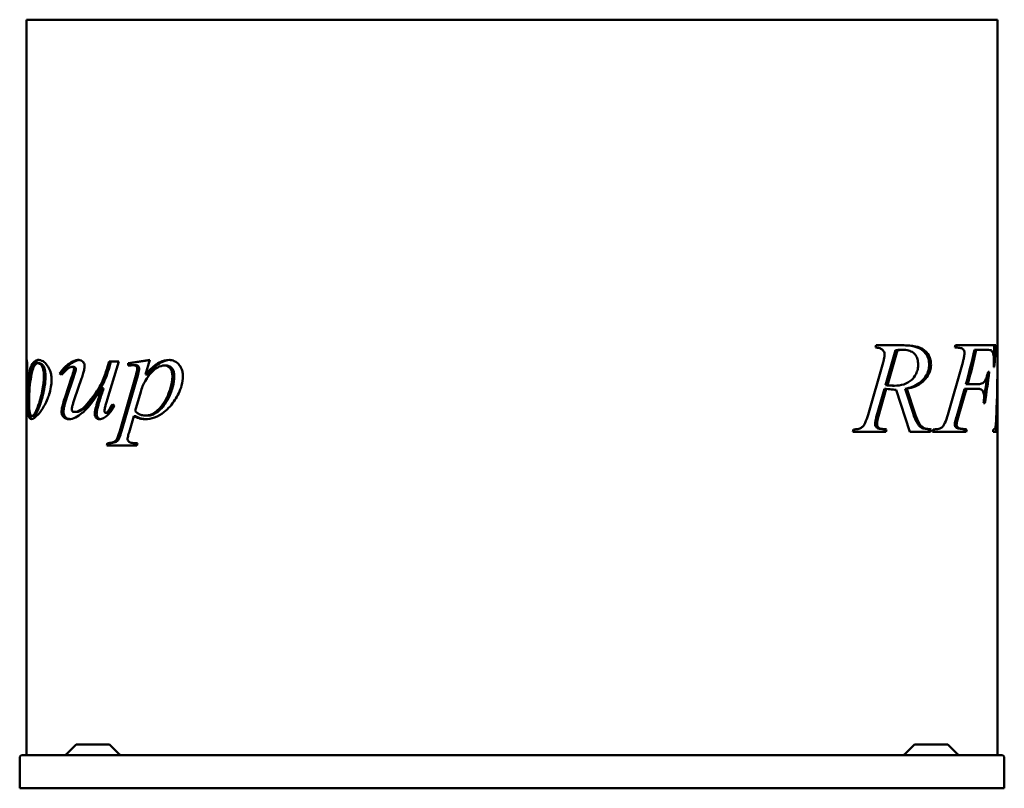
# Model space of a CAD drawing. Header units: millimetres. Extents: x 260 to 1000, y 156 to 735.
import ezdxf

# ---------------------------------------------------------------- set-up
doc = ezdxf.new("R2010")
doc.units = ezdxf.units.MM
doc.header["$LTSCALE"] = 3
doc.layers.add('Widoczne (ISO)', color=7, linetype='Continuous', lineweight=50)

msp = doc.modelspace()

# ---------------------------------------------------------------- linework, layer by layer
at = {"layer": 'Widoczne (ISO)'}
for p, q in [((265.13, 734.5), (289.15, 734.5)), ((265.13, 734.5), (265.13, 476.57)), ((456.08, 734.5), (289.15, 734.5)), ((456.08, 734.5), (514.06, 734.5)), ((745.94, 734.5), (514.06, 734.5)), ((745.94, 734.5), (803.92, 734.5)), ((970.85, 734.5), (803.92, 734.5)), ((970.85, 734.5), (994.87, 734.5)), ((994.87, 734.5), (994.87, 489.65)), ((903.07, 487.9), (903.65, 489.65)), ((903.65, 489.65), (924.84, 489.65)), ((962.76, 487.9), (963.34, 489.65)), ((963.34, 489.65), (970.85, 489.65)), ((993.52, 489.65), (970.85, 489.65)), ((994.87, 489.65), (994.67, 489.65)), ((994.87, 489.65), (994.87, 487.9)), ((903.07, 487.9), (903.29, 487.9)), ((918.28, 485.88), (910.73, 459.7)), ((919.69, 485.88), (912.15, 459.7)), ((918.28, 485.88), (919.69, 485.88)), ((921.89, 486.25), (923.3, 486.25)), ((977.5, 486.25), (978.75, 486.25)), ((978.75, 486.25), (986.69, 486.25)), ((994.63, 487.9), (994.87, 487.9)), ((994.86, 487.21), (994.87, 487.21)), ((994.87, 487.9), (994.87, 487.21)), ((994.87, 487.21), (994.87, 486.75)), ((994.87, 486.75), (994.87, 477.54)), ((265.13, 475.39), (265.13, 476.57)), ((265.13, 471.3), (265.13, 475.39)), ((274.82, 476.14), (273.7, 476.14)), ((334.47, 477.52), (325.71, 448.52)), ((326.08, 473.53), (327.19, 477.52)), ((327.19, 477.52), (334.47, 477.52)), ((327.49, 473.53), (328.61, 477.52)), ((341.48, 476.19), (357.83, 478.63)), ((342.89, 476.19), (341.48, 476.19)), ((341.48, 474.33), (341.48, 476.19)), ((342.89, 476.19), (357.77, 478.41)), ((342.89, 474.49), (342.89, 476.19)), ((346.77, 474.65), (345.35, 474.65)), ((357.83, 478.63), (354.65, 467.59)), ((370.24, 474.44), (368.83, 474.44)), ((897.6, 437.29), (908.86, 476.59)), ((957.45, 437.4), (968.71, 476.59)), ((994.87, 477.54), (994.87, 476.8)), ((994.87, 476.8), (994.87, 460.66)), ((265.5, 471.3), (265.13, 471.3)), ((265.13, 471.3), (265.13, 470.99)), ((265.13, 470.99), (265.13, 181.5)), ((265.44, 469.71), (265.13, 469.71)), ((291.45, 467.32), (289.97, 468.38)), ((291.38, 468.38), (289.97, 468.38)), ((292.02, 467.93), (291.38, 468.38)), ((300.73, 473.37), (299.31, 473.37)), ((327.49, 473.53), (326.08, 473.53)), ((335.16, 425), (347.27, 467)), ((336.57, 425), (348.68, 467)), ((356.06, 467.59), (354.65, 467.59)), ((988.62, 469.74), (987.84, 469.74)), ((992.02, 473.24), (992.49, 473.24)), ((294.06, 450.54), (299.05, 465.35)), ((295.47, 450.54), (300.46, 465.35)), ((306.54, 464.66), (301.28, 449.37)), ((910.73, 459.7), (912.15, 459.7)), ((916.15, 459.27), (917.57, 459.27)), ((971.15, 460.39), (972.53, 460.39)), ((979.6, 460.39), (972.53, 460.39)), ((994.72, 460.66), (994.87, 460.66)), ((994.87, 460.66), (994.87, 457.36)), ((322.98, 457.39), (321.56, 457.39)), ((350.93, 454.63), (346.84, 440.29)), ((909.89, 456.99), (904.04, 436.33)), ((911.3, 456.99), (905.46, 436.33)), ((909.89, 456.99), (911.3, 456.99)), ((917.79, 456.25), (918.68, 456.25)), ((929.04, 424.65), (918.68, 456.25)), ((925.44, 456.99), (931.66, 437.93)), ((925.44, 456.99), (926.86, 456.99)), ((926.86, 456.99), (933.07, 437.93)), ((970.14, 456.75), (964.26, 436.44)), ((970.85, 454.31), (965.68, 436.44)), ((970.21, 456.99), (971.62, 456.99)), ((971.62, 456.99), (978.99, 456.99)), ((994.66, 457.36), (994.87, 457.36)), ((994.87, 457.36), (994.87, 448.36)), ((329.8, 445.33), (331.23, 444.22)), ((984.42, 446.1), (985.46, 446.1)), ((994.87, 448.36), (994.87, 426.63)), ((302.8, 439.49), (301.38, 439.49)), ((326.06, 438.8), (324.64, 438.8)), ((356.33, 436.78), (354.91, 436.78)), ((270.31, 436.52), (269.25, 436.52)), ((345.73, 436.47), (342.17, 424.09)), ((347.14, 436.47), (345.73, 436.47)), ((904.04, 436.33), (905.46, 436.33)), ((964.26, 436.44), (965.68, 436.44)), ((994.01, 436.49), (994.8, 436.49)), ((886.18, 424.65), (886.71, 426.4)), ((911.03, 424.65), (886.18, 424.65)), ((904.31, 427.52), (905.72, 427.52)), ((910.1, 426.4), (909.62, 424.65)), ((910.1, 426.4), (911.51, 426.4)), ((911.51, 426.4), (911.03, 424.65)), ((944.6, 424.65), (929.04, 424.65)), ((943.71, 426.4), (943.18, 424.65)), ((943.71, 426.4), (945.13, 426.4)), ((945.13, 426.4), (944.6, 424.65)), ((945.92, 424.65), (946.56, 426.4)), ((970.85, 424.65), (945.92, 424.65)), ((970.14, 425.24), (969.95, 424.65)), ((970.53, 426.4), (971.92, 426.4)), ((970.85, 424.65), (971.36, 424.65)), ((991.56, 424.65), (994.87, 424.65)), ((993.87, 426.63), (993.87, 424.65)), ((993.87, 426.4), (994.87, 426.4)), ((994.87, 426.63), (994.87, 426.4)), ((994.87, 426.4), (994.87, 424.65)), ((994.87, 424.65), (994.87, 181.5)), ((325.39, 414.27), (325.87, 416.02)), ((327.28, 416.02), (325.87, 416.02)), ((326.8, 414.27), (327.28, 416.02)), ((348.44, 416.02), (347.96, 414.27)), ((347.96, 414.27), (325.39, 414.27)), ((302.04, 189.06), (294.92, 181.94)), ((303.1, 189.5), (326.9, 189.5)), ((327.96, 189.06), (335.08, 181.94)), ((932.04, 189.06), (924.92, 181.94)), ((933.1, 189.5), (956.9, 189.5)), ((957.96, 189.06), (965.08, 181.94)), ((260, 156.5), (260, 179.2)), ((262.3, 181.5), (997.7, 181.5)), ((1000, 179.2), (1000, 156.5)), ((1000, 156.5), (260, 156.5))]:
    msp.add_line(p, q, dxfattribs=at)
for centre, radius, start, end in [((303.1, 188), 1.5, 90, 135), ((326.9, 188), 1.5, 45, 90), ((933.1, 188), 1.5, 90, 135), ((956.9, 188), 1.5, 45, 90), ((262.3, 179.2), 2.3, 90, 180), ((293.86, 183), 1.5, 270, 315), ((336.14, 183), 1.5, 225, 270), ((923.86, 183), 1.5, 270, 315), ((966.14, 183), 1.5, 225, 270), ((997.7, 179.2), 2.3, 0, 90)]:
    msp.add_arc(centre, radius, start, end, dxfattribs=at)
for centre, major_axis, ratio, start_param, end_param in [((912.87, 540.56), (0, 278.1), 0.291262, 4.497807, 4.528278), ((912.87, 540.56), (0, 281.53), 0.291262, 4.470924, 4.530548), ((912.87, 506.74), (0, 246), 0.333333, 4.63574, 4.642883), ((912.87, 656.06), (0, 281.76), 0.287474, 3.944733, 4.065553), ((912.87, 656.06), (0, 285.24), 0.287474, 3.956438, 4.074731), ((912.87, 477.53), (0, 284.88), 0.287838, 4.571233, 4.709643), ((912.87, 579.75), (0, 283.82), 0.285393, 4.233147, 4.305427), ((912.87, 579.75), (0, 287.32), 0.285393, 4.228592, 4.319459), ((912.87, 654.66), (0, 279.88), 0.289406, 3.926991, 3.9282), ((912.87, 654.66), (0, 283.34), 0.289406, 3.926991, 3.940293), ((912.87, 448.36), (0, 285.19), 0.287532, 4.670774, 4.712389), ((912.87, 597.07), (0, 243), 0.333333, 3.926991, 3.933741), ((912.87, 597.07), (0, 246), 0.333333, 3.935763, 3.945702), ((912.87, 493.83), (0, 246), 0.333333, 4.427323, 4.434738)]:
    msp.add_ellipse(centre, major_axis=major_axis, ratio=ratio, start_param=start_param, end_param=end_param, dxfattribs=at)
for points, knots in [([(923.43, 489.65), (926.32, 489.65), (929.45, 489.43), (934.21, 488.25), (936.24, 487.51), (939.34, 485.32), (940.45, 484.11), (941.95, 481.88), (942.52, 480.72), (943.32, 478.01), (943.5, 476.55), (943.5, 475.05)], [-2.938391, -2.938391, -2.938391, -2.938391, -1.998634, -1.998634, -1.37368, -1.37368, -0.87992, -0.87992, -0.451501, -0.451501, 0, 0, 0, 0]), ([(924.84, 489.65), (927.56, 489.65), (930.47, 489.46), (935.62, 488.31), (938.05, 487.39), (940.75, 485.21), (942.19, 483.92), (943.84, 480.89), (944.27, 479.76), (944.8, 477.4), (944.91, 476.23), (944.91, 475.05)], [0, 0, 0, 0, 1.153086, 1.153086, 2.211824, 2.211824, 2.637422, 2.637422, 2.854031, 2.854031, 3.052626, 3.052626, 3.052626, 3.052626]), ([(910.02, 482.69), (910.02, 483.16), (909.96, 483.61), (909.71, 484.46), (909.53, 484.84), (908.95, 485.74), (908.52, 486.16), (907.63, 486.91), (906.99, 487.24), (905.29, 487.81), (904.15, 487.91), (903.07, 487.9)], [0, 0, 0, 0, 0.139372, 0.139372, 0.278176, 0.278176, 0.504261, 0.504261, 0.910485, 0.910485, 1.569883, 1.569883, 1.569883, 1.569883]), ([(908.86, 476.59), (909.07, 477.29), (909.27, 478.02), (909.62, 479.49), (909.79, 480.3), (909.97, 481.6), (910.02, 482.16), (910.02, 482.69)], [0, 0, 0, 0, 0.2287876, 0.2287876, 0.4666776, 0.4666776, 0.6263792, 0.6263792, 0.6263792, 0.6263792]), ([(921.89, 486.25), (921.33, 486.25), (920.77, 486.22), (919.57, 486.09), (918.92, 485.99), (918.28, 485.88)], [-0.508695, -0.508695, -0.508695, -0.508695, -0.2738376, -0.2738376, 0, 0, 0, 0]), ([(923.3, 486.25), (922.91, 486.25), (922.52, 486.23), (921.32, 486.14), (920.49, 486.02), (919.69, 485.88)], [0, 0, 0, 0, 0.1646586, 0.1646586, 0.5082045, 0.5082045, 0.5082045, 0.5082045]), ([(935.25, 475.26), (935.25, 476.65), (935.1, 478.02), (934.42, 480.31), (934.01, 481.21), (933.08, 482.57), (932.45, 483.37), (930.39, 484.88), (929.21, 485.37), (926.5, 486.11), (924.86, 486.25), (923.3, 486.25)], [0, 0, 0, 0, 0.416245, 0.416245, 0.744441, 0.744441, 0.982378, 0.982378, 1.230106, 1.230106, 1.557004, 1.557004, 1.557004, 1.557004]), ([(970.09, 484.02), (970.09, 484.42), (970.04, 484.82), (969.82, 485.54), (969.68, 485.84), (969.35, 486.33), (969.1, 486.66), (968.42, 487.13), (968.18, 487.26), (967.57, 487.51), (967.14, 487.64), (965.22, 487.87), (963.84, 487.9), (962.76, 487.9)], [0, 0, 0, 0, 0.1210779, 0.1210779, 0.2341935, 0.2341935, 0.3201839, 0.3201839, 0.3638037, 0.3638037, 0.4287164, 0.4287164, 0.5147193, 0.5147193, 0.5147193, 0.5147193]), ([(968.71, 476.59), (968.94, 477.37), (969.16, 478.19), (969.58, 479.96), (969.8, 480.99), (970.02, 482.65), (970.09, 483.35), (970.09, 484.02)], [0, 0, 0, 0, 0.2557477, 0.2557477, 0.561158, 0.561158, 0.7619062, 0.7619062, 0.7619062, 0.7619062]), ([(990.26, 485.77), (990.05, 485.92), (989.73, 486.03), (988.68, 486.21), (987.83, 486.25), (986.69, 486.25)], [0, 0, 0, 0, 0.1968984, 0.1968984, 0.4898249, 0.4898249, 0.4898249, 0.4898249]), ([(992.16, 478.13), (992.16, 479.19), (992.13, 480.26), (991.94, 481.97), (991.83, 482.61), (991.62, 483.41), (991.46, 483.98), (990.91, 485.11), (990.6, 485.51), (990.26, 485.77)], [0, 0, 0, 0, 0.318968, 0.318968, 0.552782, 0.552782, 0.6562647, 0.6562647, 0.7571547, 0.7571547, 0.7571547, 0.7571547]), ([(994.87, 486.75), (994.87, 487.04), (994.86, 487.25), (994.86, 487.52), (994.85, 487.69), (994.79, 487.83), (994.76, 487.86), (994.71, 487.89), (994.67, 487.9), (994.63, 487.9)], [0, 0, 0, 0, 0.1333494, 0.1333494, 0.2268941, 0.2268941, 0.2635311, 0.2635311, 0.3047958, 0.3047958, 0.3047958, 0.3047958]), ([(265.13, 476.57), (265.13, 477.15), (265.15, 477.73), (265.19, 478.28), (265.2, 478.41), (265.24, 478.58), (265.26, 478.63), (265.28, 478.63)], [0, 0, 0, 0, 0.3028506, 0.3028506, 0.4228765, 0.4228765, 0.5256105, 0.5256105, 0.5256105, 0.5256105]), ([(265.28, 478.63), (265.31, 478.63), (265.34, 478.56), (265.41, 478.21), (265.44, 478), (265.48, 477.55), (265.5, 477.26), (265.55, 476.21), (265.55, 475.58), (265.55, 474.97)], [0, 0, 0, 0, 0.155506, 0.155506, 0.2765394, 0.2765394, 0.3470925, 0.3470925, 0.4283575, 0.4283575, 0.4283575, 0.4283575]), ([(265.55, 474.97), (265.55, 473.93), (265.54, 472.91), (265.49, 470.87), (265.45, 469.89), (265.4, 468.97)], [0, 0, 0, 0, 0.3115508, 0.3115508, 0.6330165, 0.6330165, 0.6330165, 0.6330165]), ([(265.71, 449.16), (265.71, 452.41), (265.78, 455.57), (266.09, 461.31), (266.35, 464.96), (267.69, 472.22), (268.72, 474.35), (270.2, 476.63), (270.97, 477.45), (272.6, 478.41), (273.41, 478.63), (274.29, 478.63)], [0, 0, 0, 0, 0.976527, 0.976527, 1.84707, 1.84707, 2.837581, 2.837581, 3.650564, 3.650564, 4.328061, 4.328061, 4.328061, 4.328061]), ([(266.71, 449.16), (266.71, 451.88), (266.76, 454.54), (267.03, 460.6), (267.3, 463.4), (267.89, 468.27), (268.45, 470.97), (269.94, 474.68), (270.72, 475.98), (272.56, 477.88), (273.63, 478.46), (274.86, 478.6)], [-3.939003, -3.939003, -3.939003, -3.939003, -3.493943, -3.493943, -2.896658, -2.896658, -1.744375, -1.744375, -0.949118, -0.949118, -0.123317, -0.123317, -0.123317, -0.123317]), ([(273.7, 476.14), (273, 476.14), (272.37, 475.83), (271.11, 474.52), (270.55, 473.43), (269.15, 469.59), (268.59, 466.32), (267.83, 461.37), (267.52, 458.36), (267.12, 452.21), (267.03, 449.14), (267.03, 446.02)], [0, 0, 0, 0, 0.473481, 0.473481, 1.033713, 1.033713, 2.16028, 2.16028, 3.690457, 3.690457, 5.149184, 5.149184, 5.149184, 5.149184]), ([(278.16, 466.95), (278.16, 468.12), (278.09, 469.3), (277.74, 471.41), (277.48, 472.32), (276.78, 473.93), (276.38, 474.49), (275.72, 475.29), (275.33, 475.61), (274.51, 476.04), (274.1, 476.14), (273.7, 476.14)], [0, 0, 0, 0, 0.350498, 0.350498, 0.66308, 0.66308, 0.983654, 0.983654, 1.4073, 1.4073, 1.839039, 1.839039, 1.839039, 1.839039]), ([(274.29, 478.63), (275.32, 478.63), (276.42, 478.33), (278.64, 476.94), (279.71, 475.9), (281.71, 473.11), (282.38, 471.71), (283.22, 469.31), (283.51, 468.14), (283.84, 465.83), (283.91, 464.75), (283.91, 463.66)], [0, 0, 0, 0, 0.669853, 0.669853, 1.327787, 1.327787, 1.994126, 1.994126, 2.561616, 2.561616, 3.049822, 3.049822, 3.049822, 3.049822]), ([(279.36, 466.95), (279.36, 467.71), (279.33, 468.48), (279.18, 469.9), (279.08, 470.56), (278.73, 472.1), (278.44, 472.91), (277.81, 474.11), (277.34, 474.87), (276.05, 475.93), (275.43, 476.14), (274.82, 476.14)], [-2.326618, -2.326618, -2.326618, -2.326618, -1.862587, -1.862587, -1.445024, -1.445024, -0.844809, -0.844809, -0.402863, -0.402863, 0, 0, 0, 0]), ([(289.97, 468.38), (290.73, 469.46), (291.53, 470.49), (293.13, 472.35), (293.93, 473.18), (295.88, 474.95), (297.04, 475.83), (298.25, 476.56)], [0, 0, 0, 0, 0.457643, 0.457643, 0.879442, 0.879442, 1.438653, 1.438653, 1.438653, 1.438653]), ([(291.38, 468.38), (292.63, 470.15), (293.97, 471.79), (296.75, 474.53), (298.17, 475.66), (299.67, 476.56)], [-1.439177, -1.439177, -1.439177, -1.439177, -0.690516, -0.690516, 0, 0, 0, 0]), ([(298.25, 476.56), (298.86, 476.94), (299.48, 477.28), (300.71, 477.85), (301.32, 478.08), (302.76, 478.5), (303.58, 478.63), (304.41, 478.63)], [0, 0, 0, 0, 0.280755, 0.280755, 0.5498953, 0.5498953, 0.9012163, 0.9012163, 0.9012163, 0.9012163]), ([(299.67, 476.56), (300.7, 477.2), (301.78, 477.74), (303.59, 478.35), (304.31, 478.52), (305.04, 478.59)], [-0.9002231, -0.9002231, -0.9002231, -0.9002231, -0.4210734, -0.4210734, -0.1110224, -0.1110224, -0.1110224, -0.1110224]), ([(304.41, 478.63), (305.01, 478.63), (305.61, 478.53), (306.89, 477.97), (307.35, 477.51), (307.96, 476.79), (308.23, 476.35), (308.55, 475.52), (308.63, 475.19), (308.74, 474.52), (308.77, 474.19), (308.77, 473.85)], [0, 0, 0, 0, 0.253764, 0.253764, 0.566609, 0.566609, 0.905797, 0.905797, 1.10851, 1.10851, 1.303121, 1.303121, 1.303121, 1.303121]), ([(308.77, 473.85), (308.77, 473.16), (308.65, 472.35), (308.32, 470.66), (308.07, 469.68), (307.44, 467.42), (306.98, 465.99), (306.54, 464.66)], [0, 0, 0, 0, 0.2067753, 0.2067753, 0.4546569, 0.4546569, 0.8367167, 0.8367167, 0.8367167, 0.8367167]), ([(345.35, 474.65), (344.96, 474.65), (344.54, 474.63), (343.28, 474.54), (342.33, 474.44), (341.48, 474.33)], [0, 0, 0, 0, 0.1674665, 0.1674665, 0.5341774, 0.5341774, 0.5341774, 0.5341774]), ([(348.38, 471.94), (348.38, 472.27), (348.34, 472.59), (348.18, 473.15), (348.07, 473.38), (347.82, 473.75), (347.65, 473.95), (347.13, 474.32), (346.82, 474.44), (346.14, 474.62), (345.74, 474.65), (345.35, 474.65)], [0, 0, 0, 0, 0.0986907, 0.0986907, 0.1812254, 0.1812254, 0.2543313, 0.2543313, 0.3346134, 0.3346134, 0.4345413, 0.4345413, 0.4345413, 0.4345413]), ([(349.8, 471.94), (349.8, 472.14), (349.78, 472.33), (349.72, 472.71), (349.68, 472.88), (349.52, 473.32), (349.39, 473.55), (348.97, 474.05), (348.69, 474.23), (347.96, 474.57), (347.36, 474.65), (346.77, 474.65)], [-0.5362066, -0.5362066, -0.5362066, -0.5362066, -0.4878823, -0.4878823, -0.4424042, -0.4424042, -0.3677678, -0.3677678, -0.251838, -0.251838, 0, 0, 0, 0]), ([(368.83, 474.44), (367.06, 474.44), (365.35, 473.93), (361.82, 471.97), (360.09, 470.42), (357.43, 467.39), (355.84, 465.4), (352.92, 460.24), (351.79, 457.55), (350.93, 454.63)], [0, 0, 0, 0, 0.751608, 0.751608, 1.607438, 1.607438, 2.202257, 2.202257, 2.749644, 2.749644, 2.749644, 2.749644]), ([(354.65, 467.59), (356.24, 469.47), (357.95, 471.33), (360.46, 473.63), (361.24, 474.3), (362.43, 475.19), (362.82, 475.47), (363.98, 476.24), (364.72, 476.65), (367.7, 478.08), (369.98, 478.63), (372.33, 478.63)], [0, 0, 0, 0, 0.881162, 0.881162, 1.265547, 1.265547, 1.451332, 1.451332, 1.808206, 1.808206, 2.861896, 2.861896, 2.861896, 2.861896]), ([(356.06, 467.59), (358.94, 470.99), (362.06, 474.14), (365.25, 476.13), (365.43, 476.24), (367.97, 477.71), (370.43, 478.48), (372.97, 478.61)], [-2.585819, -2.585819, -2.585819, -2.585819, -1.274354, -1.274354, -1.19645, -1.19645, -0.109478, -0.109478, -0.109478, -0.109478]), ([(374.77, 466.52), (374.77, 467.54), (374.68, 468.57), (374.23, 470.32), (373.94, 471.03), (373.11, 472.34), (372.61, 472.83), (371.72, 473.59), (371.17, 473.92), (370.01, 474.34), (369.42, 474.44), (368.83, 474.44)], [0, 0, 0, 0, 0.306138, 0.306138, 0.557248, 0.557248, 0.835638, 0.835638, 1.234942, 1.234942, 1.622556, 1.622556, 1.622556, 1.622556]), ([(376.19, 466.52), (376.19, 467.65), (376.07, 468.77), (375.54, 470.6), (375.21, 471.31), (374.31, 472.59), (373.63, 473.27), (372, 474.22), (371.13, 474.44), (370.24, 474.44)], [-1.521228, -1.521228, -1.521228, -1.521228, -1.083028, -1.083028, -0.746377, -0.746377, -0.378652, -0.378652, 0, 0, 0, 0]), ([(372.33, 478.63), (373.65, 478.63), (374.95, 478.39), (377.83, 477.08), (378.94, 476), (380.44, 474.32), (381.13, 473.26), (382, 471.14), (382.25, 470.21), (382.57, 468.33), (382.63, 467.4), (382.63, 466.47)], [0, 0, 0, 0, 0.558529, 0.558529, 1.283556, 1.283556, 2.12356, 2.12356, 2.706955, 2.706955, 3.246364, 3.246364, 3.246364, 3.246364]), ([(917.57, 459.27), (919.87, 459.27), (922.24, 459.55), (926.58, 460.97), (928.61, 462.07), (931.31, 464.64), (932.63, 466.08), (934.2, 469.22), (934.62, 470.42), (935.14, 472.87), (935.25, 474.06), (935.25, 475.26)], [0, 0, 0, 0, 0.978344, 0.978344, 1.890708, 1.890708, 2.360707, 2.360707, 2.616986, 2.616986, 2.844497, 2.844497, 2.844497, 2.844497]), ([(943.5, 475.05), (943.5, 473.6), (943.31, 472.2), (942.52, 469.41), (941.92, 468.1), (940.37, 465.53), (938.64, 463.12), (932.71, 458.79), (929.02, 457.58), (925.44, 456.99)], [-4.959051, -4.959051, -4.959051, -4.959051, -3.928927, -3.928927, -2.823245, -2.823245, -1.527113, -1.527113, 0, 0, 0, 0]), ([(944.91, 475.05), (944.91, 473.57), (944.71, 472.14), (943.9, 469.31), (943.28, 468), (941.62, 465.29), (940.31, 463.65), (936.95, 460.69), (935.03, 459.56), (931.05, 457.89), (928.95, 457.33), (926.86, 456.99)], [0, 0, 0, 0, 0.444416, 0.444416, 0.915359, 0.915359, 1.520285, 1.520285, 2.172752, 2.172752, 2.840496, 2.840496, 2.840496, 2.840496]), ([(992.02, 473.24), (992.06, 474.09), (992.1, 474.98), (992.15, 476.58), (992.16, 477.38), (992.16, 478.13)], [0, 0, 0, 0, 0.2598586, 0.2598586, 0.4841645, 0.4841645, 0.4841645, 0.4841645]), ([(265.13, 469.71), (265.13, 469.96), (265.13, 470.23), (265.13, 470.56), (265.13, 470.65), (265.13, 470.81), (265.13, 470.87), (265.13, 470.93)], [0, 0, 0, 0, 0.0748199, 0.0748199, 0.1039203, 0.1039203, 0.1282296, 0.1282296, 0.1282296, 0.1282296]), ([(265.2, 466.79), (265.19, 466.79), (265.17, 466.85), (265.15, 467.16), (265.15, 467.4), (265.14, 467.78), (265.14, 468.05), (265.14, 468.77), (265.13, 469.24), (265.13, 469.71)], [0, 0, 0, 0, 0.1134236, 0.1134236, 0.2464244, 0.2464244, 0.4493781, 0.4493781, 0.741582, 0.741582, 0.741582, 0.741582]), ([(265.4, 468.97), (265.38, 468.46), (265.36, 467.98), (265.31, 467.34), (265.28, 467.13), (265.24, 466.85), (265.22, 466.79), (265.2, 466.79)], [0, 0, 0, 0, 0.1717632, 0.1717632, 0.2939636, 0.2939636, 0.420644, 0.420644, 0.420644, 0.420644]), ([(269.25, 436.52), (269.66, 436.52), (270.09, 436.77), (271.06, 437.82), (271.6, 438.7), (272.97, 441.51), (273.82, 443.84), (274.63, 446.39), (274.71, 446.64), (275.89, 450.42), (276.89, 454.26), (277.74, 459.88), (277.91, 461.42), (278.12, 464.31), (278.16, 465.62), (278.16, 466.95)], [0, 0, 0, 0, 0.393721, 0.393721, 0.878053, 0.878053, 1.7214, 1.7214, 1.808821, 1.808821, 3.141089, 3.141089, 3.636231, 3.636231, 4.050048, 4.050048, 4.050048, 4.050048]), ([(270.31, 436.52), (270.68, 436.52), (271.07, 436.72), (271.9, 437.53), (272.33, 438.15), (273.74, 440.64), (274.73, 443.2), (276.27, 447.95), (277.32, 451.25), (278.91, 459.05), (279.36, 462.92), (279.36, 466.95)], [-5.842812, -5.842812, -5.842812, -5.842812, -5.13005, -5.13005, -4.356377, -4.356377, -2.513258, -2.513258, -1.208438, -1.208438, 0, 0, 0, 0]), ([(299.31, 473.37), (298.66, 473.37), (298.03, 473.22), (297.27, 472.86), (297.13, 472.79), (296.96, 472.69), (296.93, 472.68), (296.82, 472.61), (296.62, 472.49), (295.02, 471.13), (293.15, 469.16), (291.45, 467.32)], [0, 0, 0, 0, 0.2756095, 0.2756095, 0.3404273, 0.3404273, 0.3527097, 0.3527097, 0.3903647, 0.3903647, 0.4944431, 0.4944431, 0.4944431, 0.4944431]), ([(299.05, 465.35), (299.33, 466.19), (299.62, 467.07), (300.11, 468.64), (300.36, 469.49), (300.64, 470.58), (300.73, 470.97), (300.82, 471.55), (300.85, 471.79), (300.85, 471.99)], [0, 0, 0, 0, 0.2764258, 0.2764258, 0.515462, 0.515462, 0.622166, 0.622166, 0.6917535, 0.6917535, 0.6917535, 0.6917535]), ([(300.85, 471.99), (300.85, 472.1), (300.84, 472.21), (300.78, 472.42), (300.73, 472.52), (300.58, 472.76), (300.46, 472.88), (300.2, 473.1), (300.03, 473.2), (299.68, 473.34), (299.5, 473.37), (299.31, 473.37)], [0, 0, 0, 0, 0.0325952, 0.0325952, 0.0682617, 0.0682617, 0.1300499, 0.1300499, 0.2300993, 0.2300993, 0.3286033, 0.3286033, 0.3286033, 0.3286033]), ([(300.46, 465.35), (301.31, 467.86), (301.98, 470.03), (302.23, 471.53), (302.27, 471.78), (302.27, 471.99)], [-0.3938612, -0.3938612, -0.3938612, -0.3938612, -0.0625547, -0.0625547, 0, 0, 0, 0]), ([(302.27, 471.99), (302.27, 472.05), (302.26, 472.11), (302.24, 472.23), (302.23, 472.29), (302.17, 472.47), (302.11, 472.58), (301.9, 472.87), (301.7, 473.04), (301.25, 473.31), (300.99, 473.37), (300.73, 473.37)], [-0.2913238, -0.2913238, -0.2913238, -0.2913238, -0.2711229, -0.2711229, -0.2506308, -0.2506308, -0.2051786, -0.2051786, -0.1134285, -0.1134285, 0, 0, 0, 0]), ([(301.38, 439.49), (302.09, 439.49), (302.86, 439.71), (304, 440.16), (305.39, 440.77), (308.23, 442.9), (310.08, 444.89), (313.12, 448.52), (316.32, 452.47), (320.38, 458.87), (321.25, 460.38), (323.87, 466.67), (325.06, 470.22), (326.08, 473.53)], [0, 0, 0, 0, 0.300852, 0.300852, 0.503663, 0.503663, 0.784963, 0.784963, 1.014432, 1.014432, 1.112314, 1.112314, 1.208816, 1.208816, 1.208816, 1.208816]), ([(302.8, 439.49), (303.52, 439.49), (304.29, 439.72), (305.55, 440.22), (306.82, 440.82), (310.53, 443.48), (313.9, 447.66), (320.62, 456.53), (322.18, 459.65), (324.33, 463.9), (326.03, 468.76), (327.49, 473.53)], [-2.083285, -2.083285, -2.083285, -2.083285, -2.01875, -2.01875, -1.965096, -1.965096, -1.817951, -1.817951, -1.558828, -1.558828, 0, 0, 0, 0]), ([(347.27, 467), (347.46, 467.69), (347.66, 468.42), (347.98, 469.69), (348.15, 470.4), (348.33, 471.37), (348.38, 471.71), (348.38, 471.94)], [0, 0, 0, 0, 0.2209874, 0.2209874, 0.4025377, 0.4025377, 0.5188156, 0.5188156, 0.5188156, 0.5188156]), ([(348.68, 467), (349.16, 468.73), (349.58, 470.35), (349.77, 471.53), (349.8, 471.76), (349.8, 471.94)], [-0.3022488, -0.3022488, -0.3022488, -0.3022488, -0.0536166, -0.0536166, 0, 0, 0, 0]), ([(382.63, 466.47), (382.63, 464.03), (382.29, 461.67), (380.6, 455.34), (378.7, 451.69), (374.52, 445.38), (371.81, 441.97), (366.23, 437.53), (363.88, 436.21), (359.01, 434.51), (356.58, 434.13), (354.12, 434.13)], [0, 0, 0, 0, 0.73167, 0.73167, 2.028495, 2.028495, 3.330053, 3.330053, 4.193442, 4.193442, 5.025492, 5.025492, 5.025492, 5.025492]), ([(354.91, 436.78), (355.79, 436.78), (356.65, 436.91), (357.98, 437.27), (358.44, 437.43), (359.91, 438.03), (360.89, 438.59), (364.43, 441.14), (366.56, 443.76), (369.89, 448.68), (371.1, 451.33), (372.5, 454.82), (373.61, 457.8), (374.4, 461.75), (374.55, 462.75), (374.73, 464.68), (374.77, 465.6), (374.77, 466.52)], [0, 0, 0, 0, 0.370583, 0.370583, 0.572759, 0.572759, 1.020428, 1.020428, 2.229469, 2.229469, 3.77791, 3.77791, 4.920488, 4.920488, 5.300578, 5.300578, 5.643457, 5.643457, 5.643457, 5.643457]), ([(356.33, 436.78), (357.44, 436.78), (358.53, 436.98), (360.75, 437.74), (361.86, 438.31), (363.68, 439.56), (364.4, 440.15), (367.2, 442.73), (369.69, 445.78), (373.21, 452.76), (374.48, 456.28), (375.8, 461.15), (376.19, 463.79), (376.19, 466.52)], [-3.98791, -3.98791, -3.98791, -3.98791, -3.505092, -3.505092, -2.995831, -2.995831, -2.637381, -2.637381, -1.562604, -1.562604, -0.81892, -0.81892, 0, 0, 0, 0]), ([(979.6, 460.39), (980.76, 460.39), (981.92, 460.49), (984.24, 461.29), (984.85, 462), (985.69, 463.13), (986.13, 464.1), (987.03, 466.49), (987.47, 468.14), (987.84, 469.74)], [0, 0, 0, 0, 0.599144, 0.599144, 1.374446, 1.374446, 2.617056, 2.617056, 4.380348, 4.380348, 4.380348, 4.380348]), ([(283.91, 463.66), (283.91, 461.85), (283.76, 460.08), (282.8, 454.12), (281.52, 450.87), (279.61, 446.08), (278.07, 443.29), (274.89, 438.72), (273.55, 437.31), (272.04, 435.79), (271.36, 435.2), (270.06, 434.36), (269.45, 434.13), (268.89, 434.13)], [0, 0, 0, 0, 0.541148, 0.541148, 1.84441, 1.84441, 4.658333, 4.658333, 7.388542, 7.388542, 9.786724, 9.786724, 12.225135, 12.225135, 12.225135, 12.225135]), ([(910.73, 459.7), (911.69, 459.57), (912.67, 459.46), (914.46, 459.32), (915.32, 459.27), (916.15, 459.27)], [-0.7631349, -0.7631349, -0.7631349, -0.7631349, -0.3545815, -0.3545815, 0, 0, 0, 0]), ([(912.15, 459.7), (912.7, 459.62), (913.26, 459.55), (914.36, 459.44), (914.91, 459.39), (916.16, 459.3), (916.87, 459.27), (917.57, 459.27)], [0, 0, 0, 0, 0.2361561, 0.2361561, 0.4685472, 0.4685472, 0.7651271, 0.7651271, 0.7651271, 0.7651271]), ([(321.56, 457.39), (319.12, 453.53), (316.39, 449.48), (310.36, 441.72), (308.23, 439.78), (305.38, 437.37), (303.63, 436.16), (300.25, 434.58), (298.59, 434.13), (296.92, 434.13)], [0, 0, 0, 0, 1.556428, 1.556428, 3.4498, 3.4498, 5.966082, 5.966082, 8.184671, 8.184671, 8.184671, 8.184671]), ([(317.05, 442.2), (317.41, 443.68), (318.14, 446.18), (319.56, 450.93), (320.64, 454.44), (321.56, 457.39)], [0, 0, 0, 0, 0.468271, 0.468271, 1.267001, 1.267001, 1.267001, 1.267001]), ([(318.46, 442.2), (318.81, 443.61), (319.49, 445.96), (320.9, 450.71), (322.04, 454.37), (322.98, 457.39)], [-1.533161, -1.533161, -1.533161, -1.533161, -0.988677, -0.988677, 0, 0, 0, 0]), ([(918.68, 456.25), (917.96, 456.24), (917.24, 456.25), (914.77, 456.39), (913.03, 456.63), (911.3, 456.99)], [0, 0, 0, 0, 0.30625, 0.30625, 1.047522, 1.047522, 1.047522, 1.047522]), ([(984.83, 450.83), (984.83, 451.63), (984.77, 452.43), (984.51, 453.77), (984.34, 454.29), (983.79, 455.44), (983.43, 455.78), (982.86, 456.27), (982.36, 456.5), (981.1, 456.89), (980.14, 456.99), (978.99, 456.99)], [0, 0, 0, 0, 0.240879, 0.240879, 0.432662, 0.432662, 0.721047, 0.721047, 1.514303, 1.514303, 2.812899, 2.812899, 2.812899, 2.812899]), ([(268.89, 434.13), (268.28, 434.13), (267.75, 434.4), (266.92, 435.72), (266.63, 436.63), (266.2, 438.85), (266.01, 440.27), (265.82, 443.25), (265.78, 444.33), (265.72, 446.66), (265.71, 447.91), (265.71, 449.16)], [0, 0, 0, 0, 0.611732, 0.611732, 1.155425, 1.155425, 1.599648, 1.599648, 1.832934, 1.832934, 2.090065, 2.090065, 2.090065, 2.090065]), ([(269.44, 434.2), (269.27, 434.25), (269.1, 434.33), (268.67, 434.63), (268.42, 434.93), (267.81, 436.06), (267.53, 437.08), (267.09, 439.69), (266.95, 441.18), (266.75, 444.87), (266.71, 447), (266.71, 449.16)], [-2.252657, -2.252657, -2.252657, -2.252657, -2.071984, -2.071984, -1.746765, -1.746765, -1.196164, -1.196164, -0.647146, -0.647146, 0, 0, 0, 0]), ([(267.03, 446.02), (267.03, 444.47), (267.07, 442.88), (267.32, 440.14), (267.49, 439.34), (267.78, 438.14), (267.99, 437.56), (268.55, 436.71), (268.88, 436.52), (269.25, 436.52)], [0, 0, 0, 0, 0.465837, 0.465837, 0.887747, 0.887747, 1.572109, 1.572109, 2.341388, 2.341388, 2.341388, 2.341388]), ([(291.51, 439.49), (291.51, 440.41), (291.63, 441.39), (291.98, 443.41), (292.26, 444.58), (292.99, 447.3), (293.52, 448.97), (294.06, 450.54)], [0, 0, 0, 0, 0.274269, 0.274269, 0.62467, 0.62467, 1.149716, 1.149716, 1.149716, 1.149716]), ([(292.92, 439.49), (292.92, 440.82), (293.18, 442.41), (294.05, 446.21), (294.78, 448.51), (295.47, 450.54)], [-1.193351, -1.193351, -1.193351, -1.193351, -0.674939, -0.674939, 0, 0, 0, 0]), ([(301.28, 449.37), (300.94, 448.4), (300.59, 447.38), (300.01, 445.57), (299.73, 444.63), (299.39, 443.33), (299.27, 442.83), (299.14, 442.08), (299.1, 441.77), (299.1, 441.51)], [0, 0, 0, 0, 0.3240645, 0.3240645, 0.5959503, 0.5959503, 0.73552, 0.73552, 0.8250253, 0.8250253, 0.8250253, 0.8250253]), ([(325.71, 448.52), (325.4, 447.51), (325.08, 446.43), (324.55, 444.52), (324.29, 443.51), (323.99, 442.16), (323.89, 441.66), (323.78, 440.92), (323.74, 440.6), (323.74, 440.34)], [0, 0, 0, 0, 0.3312686, 0.3312686, 0.6161712, 0.6161712, 0.7531882, 0.7531882, 0.8429662, 0.8429662, 0.8429662, 0.8429662]), ([(331.23, 444.22), (330.6, 443.1), (329.92, 442), (327.81, 438.94), (326.21, 437.1), (324.43, 435.78)], [0, 0, 0, 0, 0.431161, 0.431161, 1.284185, 1.284185, 1.284185, 1.284185]), ([(324.64, 438.8), (324.87, 438.8), (325.1, 438.87), (325.48, 439.06), (325.64, 439.17), (325.83, 439.32), (325.87, 439.36), (326.09, 439.55), (326.34, 439.79), (327.87, 442.08), (329.02, 444.02), (329.8, 445.33)], [0, 0, 0, 0, 0.0974115, 0.0974115, 0.171487, 0.171487, 0.1911046, 0.1911046, 0.281515, 0.281515, 0.3953617, 0.3953617, 0.3953617, 0.3953617]), ([(326.06, 438.8), (326.27, 438.8), (326.48, 438.86), (326.91, 439.06), (327.14, 439.23), (327.4, 439.45), (327.43, 439.49), (327.96, 439.97), (329.25, 442.02), (330.76, 444.58)], [-1.206993, -1.206993, -1.206993, -1.206993, -1.176169, -1.176169, -1.140307, -1.140307, -1.131575, -1.131575, -0.099625, -0.099625, -0.099625, -0.099625]), ([(984.42, 446.1), (984.52, 446.81), (984.62, 447.54), (984.77, 449.09), (984.83, 449.99), (984.83, 450.83)], [0, 0, 0, 0, 0.2212563, 0.2212563, 0.4730413, 0.4730413, 0.4730413, 0.4730413]), ([(296.92, 434.13), (296.21, 434.13), (295.49, 434.24), (293.96, 434.85), (293.38, 435.33), (292.6, 436.12), (292.25, 436.59), (291.82, 437.52), (291.7, 437.9), (291.54, 438.7), (291.51, 439.1), (291.51, 439.49)], [0, 0, 0, 0, 0.303747, 0.303747, 0.672826, 0.672826, 1.035941, 1.035941, 1.267694, 1.267694, 1.481948, 1.481948, 1.481948, 1.481948]), ([(297.69, 434.16), (297.31, 434.2), (296.94, 434.27), (296.03, 434.56), (295.52, 434.81), (294.69, 435.43), (294.2, 435.86), (293.52, 436.88), (293.3, 437.33), (292.99, 438.36), (292.92, 438.92), (292.92, 439.49)], [-1.185524, -1.185524, -1.185524, -1.185524, -0.941602, -0.941602, -0.591832, -0.591832, -0.337188, -0.337188, -0.172169, -0.172169, 0, 0, 0, 0]), ([(299.1, 441.51), (299.1, 441.28), (299.13, 441.06), (299.24, 440.66), (299.32, 440.5), (299.52, 440.2), (299.65, 440.06), (300.04, 439.77), (300.3, 439.66), (300.82, 439.52), (301.11, 439.49), (301.38, 439.49)], [0, 0, 0, 0, 0.0690739, 0.0690739, 0.1284565, 0.1284565, 0.1932882, 0.1932882, 0.2843212, 0.2843212, 0.3825691, 0.3825691, 0.3825691, 0.3825691]), ([(316.41, 437.9), (316.41, 438.52), (316.48, 439.17), (316.69, 440.58), (316.86, 441.42), (317.05, 442.2)], [0, 0, 0, 0, 0.185008, 0.185008, 0.4334276, 0.4334276, 0.4334276, 0.4334276]), ([(319.97, 434.13), (319.47, 434.13), (318.97, 434.21), (317.92, 434.65), (317.55, 435.01), (317.05, 435.59), (316.84, 435.93), (316.59, 436.57), (316.53, 436.81), (316.43, 437.33), (316.41, 437.62), (316.41, 437.9)], [0, 0, 0, 0, 0.211531, 0.211531, 0.462432, 0.462432, 0.715934, 0.715934, 0.858902, 0.858902, 1.01521, 1.01521, 1.01521, 1.01521]), ([(317.83, 437.9), (317.83, 438.52), (317.9, 439.19), (318.11, 440.6), (318.28, 441.43), (318.46, 442.2)], [-0.4319658, -0.4319658, -0.4319658, -0.4319658, -0.2452494, -0.2452494, 0, 0, 0, 0]), ([(320.73, 434.18), (320.58, 434.2), (320.44, 434.23), (319.97, 434.37), (319.66, 434.51), (318.9, 435.03), (318.61, 435.41), (318.27, 435.91), (318.11, 436.24), (317.88, 437.03), (317.83, 437.46), (317.83, 437.9)], [-0.4166558, -0.4166558, -0.4166558, -0.4166558, -0.3928941, -0.3928941, -0.3398868, -0.3398868, -0.2554599, -0.2554599, -0.1323725, -0.1323725, 0, 0, 0, 0]), ([(323.74, 440.34), (323.74, 440.09), (323.76, 439.81), (323.85, 439.43), (323.91, 439.29), (324.01, 439.12), (324.08, 439.03), (324.24, 438.9), (324.32, 438.86), (324.48, 438.81), (324.56, 438.8), (324.64, 438.8)], [0, 0, 0, 0, 0.0765211, 0.0765211, 0.1224718, 0.1224718, 0.1448764, 0.1448764, 0.1609212, 0.1609212, 0.1778097, 0.1778097, 0.1778097, 0.1778097]), ([(346.84, 440.29), (347.54, 439.46), (348.32, 438.8), (349.93, 437.8), (350.75, 437.46), (352.67, 436.91), (353.8, 436.78), (354.91, 436.78)], [0, 0, 0, 0, 0.387661, 0.387661, 0.746878, 0.746878, 1.22052, 1.22052, 1.22052, 1.22052]), ([(894.36, 429.32), (894.76, 429.92), (895.13, 430.62), (896.27, 433.1), (897.01, 435.33), (897.6, 437.29)], [0, 0, 0, 0, 0.2464019, 0.2464019, 0.8892335, 0.8892335, 0.8892335, 0.8892335]), ([(931.66, 437.93), (932.83, 434.42), (934.08, 431.53), (935.99, 429.01), (936.66, 428.34), (939.45, 426.87), (941.61, 426.51), (943.71, 426.4)], [-2.794565, -2.794565, -2.794565, -2.794565, -1.460259, -1.460259, -0.892351, -0.892351, 0, 0, 0, 0]), ([(933.07, 437.93), (933.96, 435.26), (935.02, 432.59), (937.05, 429.32), (937.76, 428.67), (939.31, 427.6), (940.35, 427.21), (942.56, 426.62), (943.88, 426.47), (945.13, 426.4)], [0, 0, 0, 0, 0.884576, 0.884576, 1.508693, 1.508693, 2.361458, 2.361458, 3.433514, 3.433514, 3.433514, 3.433514]), ([(954.37, 429.27), (954.75, 429.84), (955.11, 430.59), (956.12, 432.98), (956.83, 435.23), (957.45, 437.4)], [0, 0, 0, 0, 0.2359822, 0.2359822, 0.8396117, 0.8396117, 0.8396117, 0.8396117]), ([(993.55, 429.27), (993.64, 429.98), (993.71, 431), (993.88, 433.64), (993.98, 435.7), (994.05, 437.45)], [0, 0, 0, 0, 0.2548781, 0.2548781, 0.7144392, 0.7144392, 0.7144392, 0.7144392]), ([(324.43, 435.78), (323.97, 435.44), (323.5, 435.15), (322.03, 434.41), (321.01, 434.13), (319.97, 434.13)], [0, 0, 0, 0, 0.2184927, 0.2184927, 0.6611652, 0.6611652, 0.6611652, 0.6611652]), ([(354.12, 434.13), (353.33, 434.13), (352.53, 434.17), (350.76, 434.39), (350.01, 434.58), (348.17, 435.16), (346.91, 435.78), (345.73, 436.47)], [0, 0, 0, 0, 0.334708, 0.334708, 0.754228, 0.754228, 1.642458, 1.642458, 1.642458, 1.642458]), ([(354.84, 434.14), (353.69, 434.18), (352.52, 434.31), (351.36, 434.61), (351.32, 434.62), (349.89, 435.01), (348.45, 435.7), (347.14, 436.47)], [-1.070648, -1.070648, -1.070648, -1.070648, -0.618859, -0.618859, -0.602622, -0.602622, 0, 0, 0, 0]), ([(891.49, 427.15), (891.84, 427.29), (892.18, 427.45), (892.84, 427.83), (893.17, 428.06), (893.8, 428.6), (894.1, 428.93), (894.36, 429.32)], [0, 0, 0, 0, 0.1519061, 0.1519061, 0.3041506, 0.3041506, 0.4641173, 0.4641173, 0.4641173, 0.4641173]), ([(904.04, 436.33), (903.72, 435.3), (903.41, 434.2), (903.04, 432.25), (902.93, 431.33), (902.93, 430.44)], [-0.6066769, -0.6066769, -0.6066769, -0.6066769, -0.2671086, -0.2671086, 0, 0, 0, 0]), ([(902.93, 430.44), (902.93, 430.09), (902.97, 429.74), (903.13, 429.08), (903.25, 428.79), (903.65, 428.1), (903.97, 427.78), (904.31, 427.52)], [-0.3720719, -0.3720719, -0.3720719, -0.3720719, -0.2666315, -0.2666315, -0.1626675, -0.1626675, 0, 0, 0, 0]), ([(905.46, 436.33), (905.25, 435.68), (905.06, 435.01), (904.71, 433.61), (904.56, 432.86), (904.39, 431.57), (904.34, 431), (904.34, 430.44)], [0, 0, 0, 0, 0.2146179, 0.2146179, 0.4424009, 0.4424009, 0.6102905, 0.6102905, 0.6102905, 0.6102905]), ([(904.34, 430.44), (904.34, 430.03), (904.39, 429.64), (904.6, 428.94), (904.74, 428.64), (905.14, 428.03), (905.43, 427.75), (905.72, 427.52)], [0, 0, 0, 0, 0.1215195, 0.1215195, 0.2289355, 0.2289355, 0.3727492, 0.3727492, 0.3727492, 0.3727492]), ([(951.55, 427.09), (951.89, 427.23), (952.23, 427.4), (952.89, 427.79), (953.21, 428.02), (953.82, 428.56), (954.12, 428.89), (954.37, 429.27)], [0, 0, 0, 0, 0.1503131, 0.1503131, 0.3012025, 0.3012025, 0.4576576, 0.4576576, 0.4576576, 0.4576576]), ([(964.26, 436.44), (963.71, 434.73), (963.11, 432.7), (962.78, 430.84), (962.72, 430.42), (962.72, 430.07)], [-0.493386, -0.493386, -0.493386, -0.493386, -0.1049715, -0.1049715, 0, 0, 0, 0]), ([(962.72, 430.07), (962.72, 429.77), (962.76, 429.47), (962.92, 428.91), (963.04, 428.66), (963.42, 428.08), (963.73, 427.81), (965.23, 426.82), (968.53, 426.54), (970.14, 426.43)], [-0.940513, -0.940513, -0.940513, -0.940513, -0.8488363, -0.8488363, -0.7566908, -0.7566908, -0.6077508, -0.6077508, -0.044953, -0.044953, -0.044953, -0.044953]), ([(965.68, 436.44), (965.43, 435.68), (965.19, 434.88), (964.76, 433.38), (964.53, 432.55), (964.23, 431.12), (964.14, 430.52), (964.14, 430.07)], [0, 0, 0, 0, 0.2501802, 0.2501802, 0.4858184, 0.4858184, 0.6963685, 0.6963685, 0.6963685, 0.6963685]), ([(964.14, 430.07), (964.14, 429.75), (964.18, 429.45), (964.34, 428.89), (964.46, 428.65), (964.79, 428.16), (965.01, 427.93), (965.55, 427.52), (965.96, 427.29), (967.98, 426.77), (969.46, 426.59), (970.85, 426.48)], [0, 0, 0, 0, 0.0939956, 0.0939956, 0.1818117, 0.1818117, 0.2972985, 0.2972985, 0.4404381, 0.4404381, 0.6197962, 0.6197962, 0.6197962, 0.6197962]), ([(992.99, 427.09), (993.1, 427.31), (993.19, 427.56), (993.39, 428.24), (993.48, 428.71), (993.55, 429.27)], [0, 0, 0, 0, 0.1600524, 0.1600524, 0.365583, 0.365583, 0.365583, 0.365583]), ([(993.73, 430.07), (993.73, 429.68), (993.73, 429.29), (993.74, 428.59), (993.75, 428.29), (993.78, 427.77), (993.79, 427.62), (993.81, 427.29), (993.83, 427.09), (993.86, 426.81), (993.87, 426.71), (993.87, 426.63)], [-0.5135595, -0.5135595, -0.5135595, -0.5135595, -0.4694857, -0.4694857, -0.4292424, -0.4292424, -0.3901067, -0.3901067, -0.1794933, -0.1794933, 0, 0, 0, 0]), ([(994.8, 436.49), (994.78, 435.29), (994.76, 433.95), (994.74, 431.81), (994.73, 430.86), (994.73, 430.07)], [0, 0, 0, 0, 0.3775208, 0.3775208, 0.6533052, 0.6533052, 0.6533052, 0.6533052]), ([(994.73, 430.07), (994.73, 429.64), (994.73, 429.21), (994.75, 428.48), (994.76, 428.19), (994.79, 427.56), (994.8, 427.38), (994.83, 427.14), (994.84, 427.02), (994.86, 426.8), (994.87, 426.71), (994.87, 426.63)], [0, 0, 0, 0, 0.129137, 0.129137, 0.235432, 0.235432, 0.396635, 0.396635, 0.716845, 0.716845, 1.173611, 1.173611, 1.173611, 1.173611]), ([(325.87, 416.02), (327.06, 416.08), (328.41, 416.21), (330.45, 416.73), (331.25, 417.04), (332.04, 417.67), (332.42, 418.02), (333.7, 420.31), (334.45, 422.46), (335.16, 425)], [0, 0, 0, 0, 0.505953, 0.505953, 0.875169, 0.875169, 1.012847, 1.012847, 1.227606, 1.227606, 1.227606, 1.227606]), ([(327.28, 416.02), (328.84, 416.1), (330.5, 416.29), (332.32, 416.93), (332.83, 417.18), (333.28, 417.54), (333.31, 417.57), (333.78, 417.98), (334.19, 418.62), (335.33, 420.87), (336.01, 422.97), (336.57, 425)], [-2.164746, -2.164746, -2.164746, -2.164746, -1.336428, -1.336428, -1.002068, -1.002068, -0.976414, -0.976414, -0.652776, -0.652776, 0, 0, 0, 0]), ([(342.17, 424.09), (341.98, 423.45), (341.79, 422.77), (341.48, 421.57), (341.32, 420.92), (341.15, 419.99), (341.11, 419.64), (341.11, 419.37)], [0, 0, 0, 0, 0.2084284, 0.2084284, 0.3822079, 0.3822079, 0.4937658, 0.4937658, 0.4937658, 0.4937658]), ([(886.71, 426.4), (887.26, 426.43), (887.83, 426.46), (888.86, 426.56), (889.36, 426.62), (890.41, 426.79), (891.03, 426.93), (891.49, 427.15)], [0, 0, 0, 0, 0.2341825, 0.2341825, 0.4367013, 0.4367013, 0.6818975, 0.6818975, 0.6818975, 0.6818975]), ([(904.31, 427.52), (904.68, 427.26), (905.38, 427.04), (907.47, 426.64), (908.92, 426.5), (910.1, 426.4)], [-0.8853173, -0.8853173, -0.8853173, -0.8853173, -0.4993164, -0.4993164, 0, 0, 0, 0]), ([(905.72, 427.52), (905.92, 427.38), (906.19, 427.27), (907, 427), (907.69, 426.86), (909.29, 426.6), (910.48, 426.48), (911.51, 426.4)], [0, 0, 0, 0, 0.093556, 0.093556, 0.2995003, 0.2995003, 0.6791949, 0.6791949, 0.6791949, 0.6791949]), ([(946.56, 426.4), (947.15, 426.42), (947.76, 426.45), (948.84, 426.53), (949.36, 426.58), (950.5, 426.75), (951.12, 426.89), (951.55, 427.09)], [0, 0, 0, 0, 0.2497661, 0.2497661, 0.4582796, 0.4582796, 0.7348408, 0.7348408, 0.7348408, 0.7348408]), ([(991.73, 426.4), (991.91, 426.42), (992.09, 426.45), (992.48, 426.57), (992.82, 426.72), (992.99, 427.09)], [0, 0, 0, 0, 0.2006997, 0.2006997, 0.4736261, 0.4736261, 0.4736261, 0.4736261]), ([(341.11, 419.37), (341.11, 419.04), (341.15, 418.72), (341.32, 418.14), (341.44, 417.9), (341.72, 417.47), (341.92, 417.23), (342.67, 416.7), (343.2, 416.48), (344.57, 416.13), (346, 416.06), (347.55, 416.02), (348, 416.02), (348.44, 416.02)], [0, 0, 0, 0, 0.0981914, 0.0981914, 0.1885272, 0.1885272, 0.2740111, 0.2740111, 0.3787243, 0.3787243, 0.5706556, 0.5706556, 0.6452796, 0.6452796, 0.6452796, 0.6452796])]:
    msp.add_open_spline(points, degree=3, knots=knots, dxfattribs=at)
for points in [[(994.87, 476.75), (994.87, 477.01), (994.87, 477.28), (994.87, 477.54)], [(265.13, 470.93), (265.13, 470.95), (265.13, 470.97), (265.13, 470.99)], [(993.73, 431.3), (993.73, 430.87), (993.73, 430.45), (993.73, 430.07)], [(970.14, 426.43), (970.27, 426.42), (970.4, 426.41), (970.53, 426.4)], [(970.85, 426.48), (971.21, 426.45), (971.57, 426.43), (971.92, 426.4)]]:
    msp.add_open_spline(points, degree=3, dxfattribs=at)

doc.saveas('drawing.dxf')
